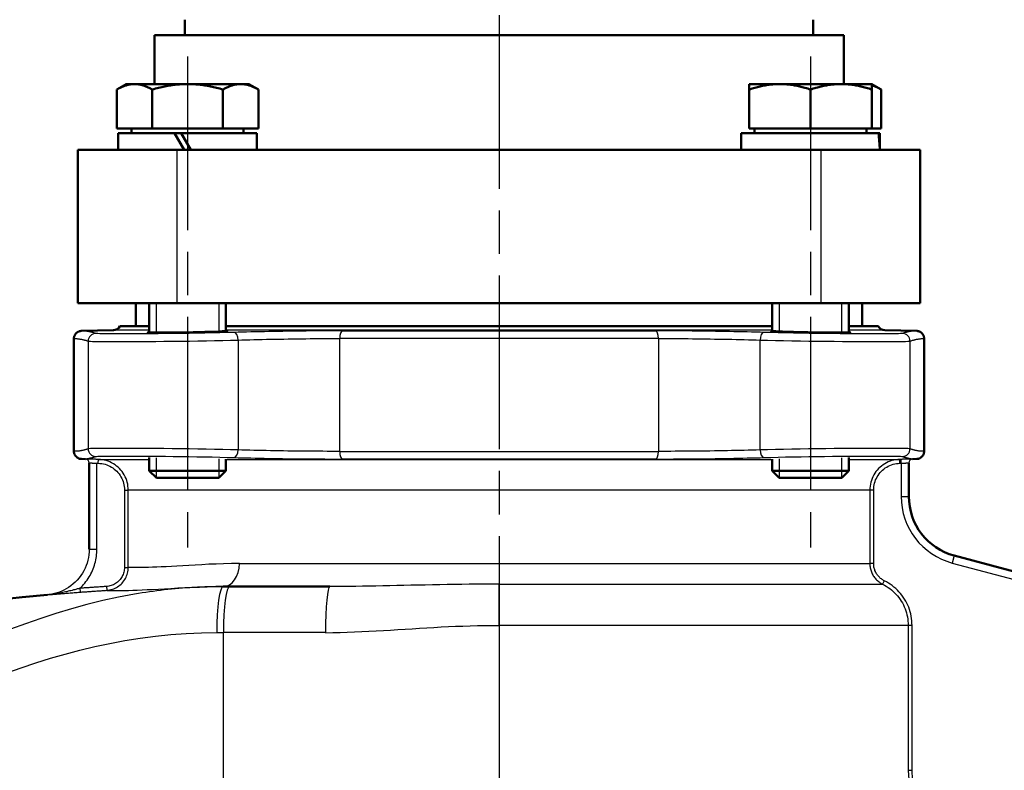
# Model space of a CAD drawing. Header units: millimetres. Extents: x 49 to 738, y 244 to 980.
# Tile 4 of 7: x 222 to 351, y 674 to 772. Entities that reach past the tile are written whole.
import ezdxf

# ---------------------------------------------------------------- set-up
doc = ezdxf.new("R2010")
doc.units = ezdxf.units.MM
doc.header["$LTSCALE"] = 4
doc.linetypes.add('CHAIN', pattern=[0.3543, 0.2362, -0.0295, 0.0591, -0.0295])
for name, color, linetype, lineweight in [('Gewinde(DIN)', 3, 'Continuous', 25), ('Mittellinie(DIN)', 4, 'CHAIN', 25), ('Sichtbare Kanten(DIN)', 7, 'Continuous', 50), ('Sichtbare tangentiale Kanten(DIN)', 3, 'Continuous', 25)]:
    doc.layers.add(name, color=color, linetype=linetype, lineweight=lineweight)

msp = doc.modelspace()

# ---------------------------------------------------------------- linework, layer by layer
at = {"layer": 'Gewinde(DIN)'}
for p, q in [((240.22, 735.16), (240.22, 731.32)), ((248.43, 731.47), (248.43, 735.16)), ((321.54, 735.16), (321.54, 731.47)), ((329.74, 731.32), (329.74, 735.16)), ((240.22, 714.99), (240.22, 712.39)), ((248.43, 712.39), (248.43, 714.84)), ((321.54, 714.84), (321.54, 712.39)), ((329.74, 712.39), (329.74, 714.99))]:
    msp.add_line(p, q, dxfattribs=at)
at = {"layer": 'Mittellinie(DIN)', "linetype": 'CHAIN', "ltscale": 23.990969}
for p, q in [((284.98, 976.76), (284.98, 612.64)), ((244.32, 767.36), (244.32, 703.28)), ((325.64, 767.36), (325.64, 703.28))]:
    msp.add_line(p, q, dxfattribs=at)
at = {"layer": 'Sichtbare Kanten(DIN)'}
for p, q in [((243.98, 770.16), (243.98, 772.16)), ((325.98, 770.16), (325.98, 772.16)), ((239.98, 770.16), (329.98, 770.16)), ((239.98, 770.16), (239.98, 763.76)), ((329.98, 770.16), (329.98, 763.76)), ((236.32, 763.76), (235.09, 763.05)), ((237.4, 763.76), (236.32, 763.76)), ((244.32, 763.76), (237.4, 763.76)), ((251.25, 763.76), (244.32, 763.76)), ((252.32, 763.76), (251.25, 763.76)), ((252.32, 763.76), (253.56, 763.05)), ((321.64, 763.76), (317.64, 763.76)), ((317.64, 763.05), (317.64, 763.76)), ((329.64, 763.76), (321.64, 763.76)), ((333.64, 763.76), (329.64, 763.76)), ((333.64, 763.76), (334.88, 763.05)), ((333.64, 763.76), (333.64, 763.05)), ((235.09, 757.96), (235.09, 763.05)), ((239.71, 757.96), (239.71, 763.05)), ((248.94, 757.96), (248.94, 763.05)), ((253.56, 757.96), (253.56, 763.05)), ((317.64, 757.96), (317.64, 763.05)), ((325.64, 757.96), (325.64, 763.05)), ((333.64, 757.96), (333.64, 763.05)), ((334.88, 757.96), (334.88, 763.05)), ((239.71, 757.96), (235.09, 757.96)), ((235.27, 757.36), (242.61, 757.36)), ((235.27, 755.16), (235.27, 757.36)), ((237.01, 757.96), (237.01, 757.36)), ((248.94, 757.96), (239.71, 757.96)), ((242.61, 757.36), (243.88, 755.16)), ((242.61, 757.36), (243.49, 757.36)), ((244.76, 755.16), (243.49, 757.36)), ((243.49, 757.36), (253.37, 757.36)), ((253.56, 757.96), (248.94, 757.96)), ((251.64, 757.96), (251.64, 757.36)), ((253.37, 755.16), (253.37, 757.36)), ((316.59, 757.36), (334.53, 757.36)), ((316.59, 755.16), (316.59, 757.36)), ((325.64, 757.96), (317.64, 757.96)), ((318.33, 757.96), (318.33, 757.36)), ((333.64, 757.96), (325.64, 757.96)), ((332.96, 757.96), (332.96, 757.36)), ((334.88, 757.96), (333.64, 757.96)), ((334.53, 757.36), (334.65, 757.36)), ((334.65, 757.36), (334.69, 757.36)), ((334.69, 755.93), (334.69, 757.36)), ((229.98, 755.16), (242.98, 755.16)), ((229.98, 755.16), (229.98, 735.16)), ((326.98, 755.16), (242.98, 755.16)), ((326.98, 755.16), (339.98, 755.16)), ((339.98, 735.16), (339.98, 755.16)), ((242.98, 735.16), (229.98, 735.16)), ((237.58, 735.16), (237.58, 732.16)), ((239.32, 735.16), (239.32, 731.33)), ((326.98, 735.16), (242.98, 735.16)), ((249.32, 735.16), (249.32, 731.52)), ((320.64, 735.16), (320.64, 731.52)), ((339.98, 735.16), (326.98, 735.16)), ((330.64, 735.16), (330.64, 731.33)), ((332.38, 735.16), (332.38, 732.16)), ((234.63, 731.64), (230.46, 731.53)), ((235.48, 732.16), (239.32, 732.16)), ((249.32, 732.16), (320.64, 732.16)), ((330.64, 732.16), (334.48, 732.16)), ((335.34, 731.64), (339.51, 731.53)), ((229.48, 730.53), (229.48, 715.82)), ((340.48, 730.53), (340.48, 715.82)), ((231, 714.81), (230.46, 714.82)), ((239.32, 715), (239.32, 713.28)), ((249.32, 714.81), (249.32, 713.28)), ((320.64, 714.81), (320.64, 713.28)), ((330.64, 715), (330.64, 713.28)), ((338.97, 714.81), (339.51, 714.82)), ((231.48, 714.31), (231.48, 703.07)), ((338.48, 709.93), (338.48, 714.31)), ((239.32, 713.28), (249.32, 713.28)), ((240.24, 712.36), (239.32, 713.28)), ((248.4, 712.36), (240.24, 712.36)), ((248.4, 712.36), (249.32, 713.28)), ((320.64, 713.28), (330.64, 713.28)), ((321.56, 712.36), (320.64, 713.28)), ((329.72, 712.36), (321.56, 712.36)), ((329.72, 712.36), (330.64, 713.28)), ((400.15, 687.27), (344.41, 702.21)), ((249.84, 698.16), (248.98, 698.16)), ((249.84, 698.16), (262.87, 698.16))]:
    msp.add_line(p, q, dxfattribs=at)
at = {"layer": 'Sichtbare Kanten(DIN)', "flags": 128}
for points in [[(237.4, 763.76), (237.3, 763.76), (237.21, 763.76), (237.12, 763.75), (237.03, 763.74), (236.93, 763.73), (236.84, 763.72), (236.75, 763.7), (236.66, 763.69), (236.56, 763.67), (236.47, 763.64), (236.38, 763.62), (236.28, 763.59), (236.19, 763.56), (236.09, 763.53), (236, 763.49), (235.9, 763.45), (235.8, 763.41), (235.7, 763.37), (235.6, 763.32), (235.5, 763.27), (235.4, 763.22), (235.3, 763.17), (235.19, 763.11), (235.09, 763.05)], [(239.71, 763.05), (239.6, 763.11), (239.49, 763.17), (239.39, 763.22), (239.29, 763.27), (239.19, 763.32), (239.09, 763.37), (238.99, 763.41), (238.89, 763.45), (238.79, 763.49), (238.7, 763.53), (238.6, 763.56), (238.51, 763.59), (238.41, 763.62), (238.32, 763.64), (238.23, 763.67), (238.13, 763.69), (238.04, 763.7), (237.95, 763.72), (237.86, 763.73), (237.77, 763.74), (237.67, 763.75), (237.58, 763.76), (237.49, 763.76), (237.4, 763.76)], [(244.32, 763.76), (244.14, 763.76), (243.95, 763.76), (243.77, 763.75), (243.59, 763.74), (243.4, 763.73), (243.22, 763.72), (243.03, 763.7), (242.85, 763.69), (242.66, 763.67), (242.48, 763.64), (242.29, 763.62), (242.1, 763.59), (241.91, 763.56), (241.72, 763.53), (241.53, 763.49), (241.33, 763.45), (241.14, 763.41), (240.94, 763.37), (240.74, 763.32), (240.54, 763.27), (240.33, 763.22), (240.13, 763.17), (239.92, 763.11), (239.71, 763.05)], [(248.94, 763.05), (248.73, 763.11), (248.52, 763.17), (248.31, 763.22), (248.11, 763.27), (247.91, 763.32), (247.71, 763.37), (247.51, 763.41), (247.32, 763.45), (247.12, 763.49), (246.93, 763.53), (246.74, 763.56), (246.55, 763.59), (246.36, 763.62), (246.17, 763.64), (245.99, 763.67), (245.8, 763.69), (245.62, 763.7), (245.43, 763.72), (245.25, 763.73), (245.06, 763.74), (244.88, 763.75), (244.69, 763.76), (244.51, 763.76), (244.32, 763.76)], [(251.25, 763.76), (251.16, 763.76), (251.07, 763.76), (250.98, 763.75), (250.88, 763.74), (250.79, 763.73), (250.7, 763.72), (250.61, 763.7), (250.51, 763.69), (250.42, 763.67), (250.33, 763.64), (250.23, 763.62), (250.14, 763.59), (250.05, 763.56), (249.95, 763.53), (249.85, 763.49), (249.76, 763.45), (249.66, 763.41), (249.56, 763.37), (249.46, 763.32), (249.36, 763.27), (249.26, 763.22), (249.15, 763.17), (249.05, 763.11), (248.94, 763.05)], [(253.56, 763.05), (253.46, 763.11), (253.35, 763.17), (253.25, 763.22), (253.15, 763.27), (253.04, 763.32), (252.94, 763.37), (252.85, 763.41), (252.75, 763.45), (252.65, 763.49), (252.56, 763.53), (252.46, 763.56), (252.37, 763.59), (252.27, 763.62), (252.18, 763.64), (252.08, 763.67), (251.99, 763.69), (251.9, 763.7), (251.81, 763.72), (251.71, 763.73), (251.62, 763.74), (251.53, 763.75), (251.44, 763.76), (251.35, 763.76), (251.25, 763.76)], [(321.64, 763.76), (321.48, 763.76), (321.32, 763.76), (321.16, 763.75), (321, 763.74), (320.84, 763.73), (320.68, 763.72), (320.52, 763.7), (320.36, 763.69), (320.2, 763.67), (320.04, 763.64), (319.88, 763.62), (319.71, 763.59), (319.55, 763.56), (319.39, 763.53), (319.22, 763.49), (319.05, 763.45), (318.88, 763.41), (318.71, 763.37), (318.54, 763.32), (318.36, 763.27), (318.19, 763.22), (318.01, 763.17), (317.83, 763.11), (317.64, 763.05)], [(325.64, 763.05), (325.46, 763.11), (325.28, 763.17), (325.1, 763.22), (324.92, 763.27), (324.75, 763.32), (324.57, 763.37), (324.4, 763.41), (324.23, 763.45), (324.06, 763.49), (323.9, 763.53), (323.73, 763.56), (323.57, 763.59), (323.41, 763.62), (323.24, 763.64), (323.08, 763.67), (322.92, 763.69), (322.76, 763.7), (322.6, 763.72), (322.44, 763.73), (322.28, 763.74), (322.12, 763.75), (321.96, 763.76), (321.8, 763.76), (321.64, 763.76)], [(329.64, 763.76), (329.48, 763.76), (329.32, 763.76), (329.16, 763.75), (329, 763.74), (328.84, 763.73), (328.68, 763.72), (328.52, 763.7), (328.36, 763.69), (328.2, 763.67), (328.04, 763.64), (327.88, 763.62), (327.71, 763.59), (327.55, 763.56), (327.39, 763.53), (327.22, 763.49), (327.05, 763.45), (326.88, 763.41), (326.71, 763.37), (326.54, 763.32), (326.36, 763.27), (326.19, 763.22), (326.01, 763.17), (325.83, 763.11), (325.64, 763.05)], [(333.64, 763.05), (333.46, 763.11), (333.28, 763.17), (333.1, 763.22), (332.92, 763.27), (332.75, 763.32), (332.57, 763.37), (332.4, 763.41), (332.23, 763.45), (332.06, 763.49), (331.9, 763.53), (331.73, 763.56), (331.57, 763.59), (331.41, 763.62), (331.24, 763.64), (331.08, 763.67), (330.92, 763.69), (330.76, 763.7), (330.6, 763.72), (330.44, 763.73), (330.28, 763.74), (330.12, 763.75), (329.96, 763.76), (329.8, 763.76), (329.64, 763.76)], [(334.88, 763.05), (334.82, 763.08), (334.77, 763.11), (334.71, 763.14), (334.66, 763.17), (334.61, 763.2), (334.55, 763.23), (334.5, 763.25), (334.45, 763.28), (334.4, 763.31), (334.34, 763.33), (334.29, 763.35), (334.24, 763.38), (334.19, 763.4), (334.14, 763.42), (334.09, 763.44), (334.04, 763.46), (333.99, 763.48), (333.94, 763.5), (333.89, 763.52), (333.84, 763.54), (333.79, 763.55), (333.74, 763.57), (333.69, 763.59), (333.64, 763.6)], [(230.46, 731.53), (230.39, 731.53), (230.33, 731.52), (230.27, 731.51), (230.2, 731.49), (230.14, 731.47), (230.08, 731.45), (230.02, 731.42), (229.97, 731.39), (229.91, 731.36), (229.86, 731.32), (229.81, 731.28), (229.77, 731.23), (229.72, 731.18), (229.68, 731.13), (229.65, 731.08), (229.61, 731.03), (229.58, 730.97), (229.56, 730.91), (229.53, 730.85), (229.52, 730.79), (229.5, 730.72), (229.49, 730.66), (229.49, 730.6), (229.48, 730.53)], [(239.33, 731.38), (239.15, 731.37), (239.12, 731.35), (239.21, 731.34), (239.42, 731.33), (239.75, 731.32), (240.18, 731.32), (240.7, 731.32), (241.31, 731.32), (241.99, 731.32), (242.73, 731.33), (243.5, 731.34), (244.29, 731.35), (245.07, 731.37), (245.85, 731.39), (246.58, 731.4), (247.26, 731.42), (247.88, 731.44), (248.41, 731.47), (248.84, 731.49), (249.17, 731.51), (249.39, 731.52), (249.49, 731.54), (249.47, 731.56), (249.32, 731.57)], [(320.64, 731.57), (320.59, 731.57), (320.55, 731.56), (320.52, 731.56), (320.49, 731.56), (320.48, 731.55), (320.47, 731.55), (320.47, 731.54), (320.49, 731.54), (320.51, 731.53), (320.55, 731.53), (320.59, 731.52), (320.65, 731.52), (320.71, 731.51), (320.79, 731.51), (320.87, 731.5), (320.96, 731.49), (321.06, 731.49), (321.16, 731.48), (321.26, 731.48), (321.35, 731.47), (321.45, 731.47), (321.54, 731.47), (321.63, 731.46), (321.71, 731.46)], [(321.71, 731.46), (321.99, 731.45), (322.36, 731.44), (322.84, 731.42), (323.41, 731.4), (324.03, 731.39), (324.66, 731.37), (325.28, 731.36), (325.88, 731.35), (326.46, 731.34), (327.04, 731.33), (327.59, 731.33), (328.13, 731.32), (328.63, 731.32), (329.09, 731.32), (329.51, 731.32), (329.88, 731.32), (330.19, 731.32), (330.45, 731.33), (330.64, 731.33), (330.77, 731.34), (330.84, 731.35), (330.84, 731.36), (330.77, 731.37), (330.64, 731.38)], [(339.51, 731.53), (339.57, 731.53), (339.64, 731.52), (339.7, 731.51), (339.76, 731.49), (339.82, 731.47), (339.88, 731.45), (339.94, 731.42), (340, 731.39), (340.05, 731.36), (340.1, 731.32), (340.15, 731.28), (340.2, 731.23), (340.24, 731.18), (340.28, 731.13), (340.32, 731.08), (340.35, 731.03), (340.38, 730.97), (340.41, 730.91), (340.43, 730.85), (340.45, 730.79), (340.46, 730.72), (340.47, 730.66), (340.48, 730.6), (340.48, 730.53)], [(230.46, 714.82), (230.39, 714.83), (230.33, 714.83), (230.27, 714.85), (230.2, 714.86), (230.14, 714.88), (230.08, 714.91), (230.02, 714.93), (229.97, 714.96), (229.91, 715), (229.86, 715.04), (229.81, 715.08), (229.77, 715.12), (229.72, 715.17), (229.68, 715.22), (229.65, 715.27), (229.61, 715.33), (229.58, 715.39), (229.56, 715.45), (229.53, 715.51), (229.52, 715.57), (229.5, 715.63), (229.49, 715.69), (229.49, 715.76), (229.48, 715.82)], [(340.48, 715.82), (340.48, 715.76), (340.47, 715.69), (340.46, 715.63), (340.45, 715.57), (340.43, 715.51), (340.41, 715.45), (340.38, 715.39), (340.35, 715.33), (340.32, 715.27), (340.28, 715.22), (340.24, 715.17), (340.2, 715.12), (340.15, 715.08), (340.1, 715.04), (340.05, 715), (340, 714.96), (339.94, 714.93), (339.88, 714.91), (339.82, 714.88), (339.76, 714.86), (339.7, 714.85), (339.64, 714.83), (339.57, 714.83), (339.51, 714.82)], [(173.64, 690.74), (176.93, 691.01), (180.21, 691.33), (183.49, 691.68), (186.76, 692.07), (190.03, 692.49), (193.3, 692.93), (199.84, 693.84), (206.38, 694.76), (212.92, 695.63), (216.19, 696.04), (219.46, 696.43), (222.74, 696.78), (226.03, 697.1)]]:
    msp.add_lwpolyline(points, dxfattribs=at)
at = {"layer": 'Sichtbare Kanten(DIN)'}
for centre, radius, start, end in [((234.6, 732.64), 1, 271.5, 331.4887), ((335.36, 732.64), 1, 208.5113, 268.5), ((230.98, 714.31), 0.5, 0, 0.0625), ((338.98, 714.31), 0.5, 179.9375, 180), ((346.48, 709.93), 8, 180, 255), ((225.48, 703.07), 6, 359.9531, 0)]:
    msp.add_arc(centre, radius, start, end, dxfattribs=at)
for centre, start_param, end_param in [((325.64, 754.4), 1.619434, 1.760909), ((325.64, 755.93), 1.522158, 1.662657)]:
    msp.add_ellipse(centre, major_axis=(0, -15.68), ratio=0.57735, start_param=start_param, end_param=end_param, dxfattribs=at)
at = {"layer": 'Sichtbare tangentiale Kanten(DIN)'}
for p, q in [((242.98, 735.16), (242.98, 755.16)), ((326.98, 755.16), (326.98, 735.16)), ((239.32, 731.64), (234.63, 731.64)), ((320.64, 731.64), (249.32, 731.64)), ((264.55, 731.55), (305.42, 731.55)), ((335.34, 731.64), (330.64, 731.64)), ((231.34, 730.21), (231.34, 716.15)), ((250.91, 730.35), (250.91, 716.01)), ((305.78, 730.55), (264.18, 730.55)), ((264.18, 715.81), (264.18, 730.55)), ((305.78, 730.55), (305.78, 715.81)), ((319.06, 716.01), (319.06, 730.35)), ((338.63, 730.21), (338.63, 716.15)), ((231, 714.81), (231, 714.81)), ((232.67, 714.77), (232.5, 714.77)), ((232.66, 714.27), (232.67, 714.77)), ((232.67, 714.77), (239.32, 714.77)), ((249.32, 714.77), (320.64, 714.77)), ((264.18, 715.81), (305.78, 715.81)), ((305.42, 714.81), (264.55, 714.81)), ((330.64, 714.77), (337.29, 714.77)), ((337.31, 714.27), (337.29, 714.77)), ((337.47, 714.77), (337.29, 714.77)), ((337.48, 714.27), (337.47, 714.77)), ((338.97, 714.81), (338.97, 714.81)), ((232.48, 714.27), (232.66, 714.27)), ((232.48, 703.07), (232.48, 714.27)), ((337.31, 714.27), (337.48, 714.27)), ((337.48, 714.27), (337.48, 709.93)), ((236.08, 710.77), (236.57, 710.77)), ((236.08, 710.77), (236.08, 700.67)), ((236.57, 700.67), (236.57, 710.77)), ((333.39, 710.77), (236.57, 710.77)), ((333.89, 710.77), (333.39, 710.77)), ((333.39, 710.77), (333.39, 701.16)), ((333.89, 701.16), (333.89, 710.77)), ((337.48, 709.93), (338.48, 709.93)), ((231.48, 703.07), (232.48, 703.07)), ((344.41, 702.21), (344.15, 701.24)), ((236.08, 700.67), (236.57, 700.67)), ((251.08, 701.16), (333.39, 701.16)), ((333.89, 701.16), (333.39, 701.16)), ((344.15, 701.24), (397.96, 686.82)), ((233.73, 698.18), (233.76, 697.68)), ((284.98, 698.48), (335.06, 698.48)), ((284.98, 693.1), (284.98, 698.48)), ((335.28, 698.92), (335.06, 698.48)), ((226.03, 697.1), (226.03, 697.09)), ((230.24, 697.94), (230.28, 697.44)), ((338.4, 693.1), (284.98, 693.1)), ((284.98, 693.1), (284.98, 663.16)), ((338.9, 693.1), (338.4, 693.1)), ((338.4, 693.1), (338.4, 674.21)), ((338.9, 674.21), (338.9, 693.1)), ((248.98, 692.16), (248.98, 663.16)), ((262.33, 692.16), (248.98, 692.16)), ((338.4, 674.21), (338.9, 674.21))]:
    msp.add_line(p, q, dxfattribs=at)
at = {"layer": 'Sichtbare tangentiale Kanten(DIN)', "flags": 128}
for points in [[(232.32, 731.21), (232.24, 731.24), (232.16, 731.26), (232.08, 731.28), (232.01, 731.31), (231.93, 731.33), (231.85, 731.35), (231.77, 731.37), (231.7, 731.39), (231.62, 731.41), (231.54, 731.43), (231.46, 731.44), (231.39, 731.46), (231.31, 731.47), (231.23, 731.48), (231.15, 731.49), (231.08, 731.5), (231, 731.51), (230.92, 731.52), (230.84, 731.53), (230.77, 731.53), (230.69, 731.53), (230.61, 731.53), (230.54, 731.53), (230.46, 731.53)], [(264.55, 731.55), (263.98, 731.55), (263.4, 731.54), (262.82, 731.54), (262.22, 731.54), (261.63, 731.54), (261.02, 731.53), (260.42, 731.53), (259.81, 731.52), (259.2, 731.51), (258.59, 731.51), (257.97, 731.5), (257.36, 731.49), (256.75, 731.48), (256.15, 731.47), (255.54, 731.46), (254.94, 731.45), (254.34, 731.44), (253.75, 731.43), (253.17, 731.41), (252.59, 731.4), (252.02, 731.39), (251.47, 731.37), (250.92, 731.36), (250.39, 731.35)], [(319.58, 731.35), (319.05, 731.36), (318.5, 731.37), (317.95, 731.39), (317.39, 731.4), (316.81, 731.41), (316.23, 731.43), (315.64, 731.44), (315.05, 731.45), (314.45, 731.46), (313.85, 731.47), (313.24, 731.48), (312.63, 731.49), (312.02, 731.5), (311.4, 731.51), (310.79, 731.51), (310.18, 731.52), (309.57, 731.53), (308.96, 731.53), (308.35, 731.54), (307.75, 731.54), (307.16, 731.54), (306.57, 731.54), (305.99, 731.55), (305.42, 731.55)], [(339.51, 731.53), (339.43, 731.53), (339.35, 731.53), (339.28, 731.53), (339.2, 731.53), (339.12, 731.53), (339.04, 731.52), (338.97, 731.51), (338.89, 731.5), (338.81, 731.49), (338.74, 731.48), (338.66, 731.47), (338.58, 731.46), (338.5, 731.44), (338.43, 731.43), (338.35, 731.41), (338.27, 731.39), (338.19, 731.37), (338.12, 731.35), (338.04, 731.33), (337.96, 731.31), (337.88, 731.28), (337.81, 731.26), (337.73, 731.24), (337.65, 731.21)], [(229.48, 730.53), (229.56, 730.53), (229.64, 730.53), (229.71, 730.53), (229.79, 730.53), (229.87, 730.53), (229.95, 730.52), (230.02, 730.51), (230.1, 730.5), (230.18, 730.49), (230.26, 730.48), (230.33, 730.47), (230.41, 730.46), (230.49, 730.44), (230.56, 730.43), (230.64, 730.41), (230.72, 730.39), (230.8, 730.37), (230.87, 730.35), (230.95, 730.33), (231.03, 730.31), (231.11, 730.28), (231.18, 730.26), (231.26, 730.24), (231.34, 730.21)], [(231.34, 730.21), (231.44, 730.19), (231.63, 730.18), (231.92, 730.17), (232.29, 730.16), (232.76, 730.15), (233.31, 730.15), (233.94, 730.14), (234.65, 730.14), (235.42, 730.14), (236.27, 730.14), (237.17, 730.15), (238.13, 730.15), (239.14, 730.16), (240.17, 730.17), (241.24, 730.18), (242.34, 730.19), (243.45, 730.21), (244.56, 730.22), (245.67, 730.24), (246.77, 730.26), (247.85, 730.28), (248.91, 730.3), (249.93, 730.32), (250.91, 730.35)], [(250.39, 731.35), (249.48, 731.32), (248.54, 731.3), (247.57, 731.28), (246.57, 731.26), (245.55, 731.24), (244.53, 731.22), (243.5, 731.21), (242.48, 731.19), (241.46, 731.18), (240.47, 731.17), (239.52, 731.16), (238.59, 731.15), (237.71, 731.15), (236.87, 731.14), (236.09, 731.14), (235.37, 731.14), (234.72, 731.14), (234.14, 731.15), (233.63, 731.15), (233.2, 731.16), (232.85, 731.17), (232.59, 731.18), (232.41, 731.19), (232.32, 731.21)], [(250.91, 730.35), (251.41, 730.36), (251.92, 730.37), (252.44, 730.39), (252.97, 730.4), (253.51, 730.41), (254.06, 730.43), (254.62, 730.44), (255.18, 730.45), (255.74, 730.46), (256.31, 730.47), (256.87, 730.48), (257.45, 730.49), (258.02, 730.5), (258.59, 730.51), (259.17, 730.51), (259.74, 730.52), (260.31, 730.53), (260.88, 730.53), (261.44, 730.54), (262, 730.54), (262.56, 730.54), (263.11, 730.54), (263.65, 730.55), (264.18, 730.55)], [(305.78, 730.55), (306.32, 730.55), (306.86, 730.54), (307.41, 730.54), (307.97, 730.54), (308.54, 730.54), (309.1, 730.53), (309.68, 730.53), (310.25, 730.52), (310.82, 730.51), (311.4, 730.51), (311.97, 730.5), (312.54, 730.49), (313.11, 730.48), (313.68, 730.47), (314.25, 730.46), (314.81, 730.45), (315.37, 730.44), (315.92, 730.43), (316.46, 730.41), (317, 730.4), (317.53, 730.39), (318.05, 730.37), (318.56, 730.36), (319.06, 730.35)], [(319.06, 730.35), (320.04, 730.32), (321.07, 730.3), (322.13, 730.28), (323.22, 730.26), (324.32, 730.24), (325.43, 730.22), (326.54, 730.21), (327.65, 730.19), (328.74, 730.18), (329.81, 730.17), (330.85, 730.16), (331.85, 730.15), (332.8, 730.15), (333.71, 730.14), (334.55, 730.14), (335.33, 730.14), (336.04, 730.14), (336.66, 730.15), (337.21, 730.15), (337.67, 730.16), (338.05, 730.17), (338.34, 730.18), (338.53, 730.19), (338.63, 730.21)], [(337.65, 731.21), (337.56, 731.19), (337.38, 731.18), (337.11, 731.17), (336.77, 731.16), (336.34, 731.15), (335.84, 731.15), (335.26, 731.14), (334.61, 731.14), (333.89, 731.14), (333.11, 731.14), (332.27, 731.15), (331.39, 731.15), (330.47, 731.16), (329.51, 731.17), (328.52, 731.18), (327.51, 731.19), (326.49, 731.2), (325.46, 731.22), (324.44, 731.24), (323.42, 731.26), (322.41, 731.28), (321.43, 731.3), (320.48, 731.32), (319.58, 731.35)], [(338.63, 730.21), (338.71, 730.24), (338.78, 730.26), (338.86, 730.28), (338.94, 730.31), (339.01, 730.33), (339.09, 730.35), (339.17, 730.37), (339.25, 730.39), (339.32, 730.41), (339.4, 730.43), (339.48, 730.44), (339.56, 730.46), (339.63, 730.47), (339.71, 730.48), (339.79, 730.49), (339.86, 730.5), (339.94, 730.51), (340.02, 730.52), (340.1, 730.53), (340.17, 730.53), (340.25, 730.53), (340.33, 730.53), (340.41, 730.53), (340.48, 730.53)], [(231.34, 716.15), (231.26, 716.12), (231.18, 716.09), (231.11, 716.07), (231.03, 716.05), (230.95, 716.02), (230.87, 716), (230.8, 715.98), (230.72, 715.96), (230.64, 715.95), (230.56, 715.93), (230.49, 715.91), (230.41, 715.9), (230.33, 715.88), (230.26, 715.87), (230.18, 715.86), (230.1, 715.85), (230.02, 715.84), (229.95, 715.83), (229.87, 715.83), (229.79, 715.82), (229.71, 715.82), (229.64, 715.82), (229.56, 715.82), (229.48, 715.82)], [(250.91, 716.01), (249.93, 716.03), (248.9, 716.05), (247.84, 716.08), (246.75, 716.1), (245.65, 716.12), (244.54, 716.13), (243.42, 716.15), (242.31, 716.16), (241.22, 716.18), (240.15, 716.19), (239.12, 716.2), (238.12, 716.2), (237.16, 716.21), (236.26, 716.21), (235.41, 716.21), (234.63, 716.21), (233.93, 716.21), (233.3, 716.21), (232.76, 716.2), (232.29, 716.19), (231.92, 716.18), (231.63, 716.17), (231.44, 716.16), (231.34, 716.15)], [(264.18, 715.81), (263.65, 715.81), (263.1, 715.81), (262.55, 715.81), (261.99, 715.82), (261.43, 715.82), (260.86, 715.82), (260.29, 715.83), (259.72, 715.83), (259.14, 715.84), (258.57, 715.85), (258, 715.86), (257.42, 715.86), (256.85, 715.87), (256.28, 715.88), (255.72, 715.89), (255.15, 715.9), (254.6, 715.92), (254.05, 715.93), (253.5, 715.94), (252.97, 715.95), (252.44, 715.97), (251.92, 715.98), (251.41, 715.99), (250.91, 716.01)], [(319.06, 716.01), (318.56, 715.99), (318.05, 715.98), (317.52, 715.97), (316.99, 715.95), (316.45, 715.94), (315.9, 715.93), (315.35, 715.92), (314.79, 715.9), (314.23, 715.89), (313.66, 715.88), (313.09, 715.87), (312.52, 715.86), (311.95, 715.86), (311.37, 715.85), (310.8, 715.84), (310.23, 715.83), (309.66, 715.83), (309.09, 715.82), (308.52, 715.82), (307.96, 715.82), (307.41, 715.81), (306.86, 715.81), (306.32, 715.81), (305.78, 715.81)], [(338.63, 716.15), (338.53, 716.16), (338.34, 716.17), (338.05, 716.18), (337.67, 716.19), (337.21, 716.2), (336.66, 716.21), (336.03, 716.21), (335.32, 716.21), (334.54, 716.21), (333.69, 716.21), (332.79, 716.21), (331.83, 716.2), (330.83, 716.2), (329.79, 716.19), (328.72, 716.18), (327.63, 716.16), (326.52, 716.15), (325.4, 716.13), (324.29, 716.12), (323.19, 716.1), (322.11, 716.08), (321.06, 716.05), (320.04, 716.03), (319.06, 716.01)], [(340.48, 715.82), (340.41, 715.82), (340.33, 715.82), (340.25, 715.82), (340.17, 715.82), (340.1, 715.83), (340.02, 715.83), (339.94, 715.84), (339.86, 715.85), (339.79, 715.86), (339.71, 715.87), (339.63, 715.88), (339.56, 715.9), (339.48, 715.91), (339.4, 715.93), (339.32, 715.95), (339.25, 715.96), (339.17, 715.98), (339.09, 716), (339.01, 716.02), (338.94, 716.05), (338.86, 716.07), (338.78, 716.09), (338.71, 716.12), (338.63, 716.15)], [(230.46, 714.82), (230.54, 714.82), (230.61, 714.82), (230.69, 714.82), (230.77, 714.83), (230.84, 714.83), (230.92, 714.84), (231, 714.84), (231.08, 714.85), (231.15, 714.86), (231.23, 714.87), (231.31, 714.88), (231.39, 714.9), (231.46, 714.91), (231.54, 714.93), (231.62, 714.95), (231.7, 714.96), (231.77, 714.98), (231.85, 715), (231.93, 715.03), (232.01, 715.05), (232.08, 715.07), (232.16, 715.09), (232.24, 715.12), (232.32, 715.15)], [(232.5, 714.77), (232.4, 714.77), (232.3, 714.78), (232.2, 714.78), (232.11, 714.78), (232.02, 714.78), (231.92, 714.79), (231.83, 714.79), (231.75, 714.79), (231.66, 714.79), (231.58, 714.79), (231.51, 714.8), (231.44, 714.8), (231.37, 714.8), (231.31, 714.8), (231.25, 714.8), (231.2, 714.8), (231.15, 714.81), (231.11, 714.81), (231.08, 714.81), (231.05, 714.81), (231.03, 714.81), (231.01, 714.81), (231, 714.81), (231, 714.81)], [(232.32, 715.15), (232.41, 715.16), (232.59, 715.17), (232.85, 715.18), (233.2, 715.19), (233.63, 715.2), (234.13, 715.21), (234.71, 715.21), (235.36, 715.21), (236.08, 715.21), (236.86, 715.21), (237.7, 715.21), (238.58, 715.2), (239.5, 715.2), (240.46, 715.19), (241.44, 715.18), (242.45, 715.16), (243.48, 715.15), (244.5, 715.13), (245.53, 715.12), (246.55, 715.1), (247.55, 715.08), (248.53, 715.06), (249.48, 715.03), (250.39, 715.01)], [(236.57, 710.77), (236.57, 711.02), (236.54, 711.28), (236.5, 711.53), (236.44, 711.78), (236.37, 712.03), (236.28, 712.27), (236.17, 712.51), (236.05, 712.74), (235.92, 712.96), (235.77, 713.17), (235.61, 713.37), (235.44, 713.56), (235.25, 713.74), (235.05, 713.9), (234.85, 714.06), (234.63, 714.2), (234.4, 714.32), (234.17, 714.43), (233.93, 714.53), (233.69, 714.61), (233.44, 714.67), (233.19, 714.72), (232.93, 714.75), (232.67, 714.77)], [(250.39, 715.01), (250.92, 714.99), (251.46, 714.98), (252.02, 714.97), (252.58, 714.95), (253.15, 714.94), (253.73, 714.93), (254.32, 714.92), (254.92, 714.9), (255.52, 714.89), (256.12, 714.88), (256.73, 714.87), (257.34, 714.86), (257.95, 714.86), (258.56, 714.85), (259.17, 714.84), (259.79, 714.83), (260.4, 714.83), (261.01, 714.82), (261.61, 714.82), (262.22, 714.82), (262.81, 714.81), (263.4, 714.81), (263.98, 714.81), (264.55, 714.81)], [(305.42, 714.81), (305.99, 714.81), (306.56, 714.81), (307.15, 714.81), (307.74, 714.82), (308.34, 714.82), (308.94, 714.82), (309.55, 714.83), (310.16, 714.83), (310.77, 714.84), (311.38, 714.85), (311.99, 714.86), (312.6, 714.86), (313.21, 714.87), (313.82, 714.88), (314.43, 714.89), (315.03, 714.9), (315.62, 714.92), (316.21, 714.93), (316.8, 714.94), (317.38, 714.95), (317.94, 714.97), (318.5, 714.98), (319.05, 714.99), (319.58, 715.01)], [(319.58, 715.01), (320.48, 715.03), (321.42, 715.06), (322.4, 715.08), (323.4, 715.1), (324.41, 715.12), (325.44, 715.13), (326.47, 715.15), (327.49, 715.16), (328.5, 715.18), (329.49, 715.19), (330.45, 715.2), (331.38, 715.2), (332.26, 715.21), (333.09, 715.21), (333.87, 715.21), (334.59, 715.21), (335.25, 715.21), (335.83, 715.21), (336.34, 715.2), (336.77, 715.19), (337.12, 715.18), (337.38, 715.17), (337.56, 715.16), (337.65, 715.15)], [(337.29, 714.77), (337.04, 714.75), (336.78, 714.72), (336.53, 714.67), (336.28, 714.61), (336.04, 714.53), (335.8, 714.43), (335.56, 714.32), (335.34, 714.2), (335.12, 714.06), (334.91, 713.9), (334.72, 713.74), (334.53, 713.56), (334.36, 713.37), (334.19, 713.17), (334.05, 712.96), (333.91, 712.74), (333.79, 712.51), (333.69, 712.27), (333.6, 712.03), (333.52, 711.79), (333.47, 711.54), (333.43, 711.28), (333.4, 711.02), (333.39, 710.77)], [(338.97, 714.81), (338.97, 714.81), (338.96, 714.81), (338.94, 714.81), (338.92, 714.81), (338.89, 714.81), (338.86, 714.81), (338.81, 714.81), (338.77, 714.8), (338.72, 714.8), (338.66, 714.8), (338.6, 714.8), (338.53, 714.8), (338.46, 714.8), (338.38, 714.79), (338.3, 714.79), (338.22, 714.79), (338.13, 714.79), (338.04, 714.79), (337.95, 714.78), (337.86, 714.78), (337.76, 714.78), (337.67, 714.78), (337.57, 714.77), (337.47, 714.77)], [(337.65, 715.15), (337.73, 715.12), (337.81, 715.09), (337.88, 715.07), (337.96, 715.05), (338.04, 715.03), (338.12, 715), (338.19, 714.98), (338.27, 714.96), (338.35, 714.95), (338.43, 714.93), (338.5, 714.91), (338.58, 714.9), (338.66, 714.88), (338.74, 714.87), (338.81, 714.86), (338.89, 714.85), (338.97, 714.84), (339.04, 714.84), (339.12, 714.83), (339.2, 714.83), (339.28, 714.82), (339.35, 714.82), (339.43, 714.82), (339.51, 714.82)], [(231.48, 714.31), (231.49, 714.31), (231.49, 714.31), (231.5, 714.31), (231.52, 714.31), (231.54, 714.31), (231.56, 714.31), (231.59, 714.31), (231.62, 714.3), (231.65, 714.3), (231.69, 714.3), (231.73, 714.3), (231.78, 714.3), (231.82, 714.3), (231.88, 714.29), (231.93, 714.29), (231.98, 714.29), (232.04, 714.29), (232.1, 714.29), (232.16, 714.28), (232.23, 714.28), (232.29, 714.28), (232.35, 714.28), (232.42, 714.27), (232.48, 714.27)], [(232.66, 714.27), (232.88, 714.25), (233.11, 714.23), (233.33, 714.18), (233.55, 714.13), (233.76, 714.06), (233.97, 713.97), (234.18, 713.88), (234.37, 713.77), (234.56, 713.65), (234.74, 713.51), (234.92, 713.37), (235.08, 713.21), (235.23, 713.04), (235.37, 712.87), (235.5, 712.68), (235.62, 712.49), (235.73, 712.29), (235.82, 712.08), (235.89, 711.87), (235.96, 711.66), (236.01, 711.44), (236.05, 711.22), (236.07, 710.99), (236.08, 710.77)], [(333.89, 710.77), (333.9, 710.99), (333.92, 711.22), (333.96, 711.44), (334.01, 711.66), (334.07, 711.88), (334.15, 712.09), (334.24, 712.29), (334.35, 712.49), (334.46, 712.68), (334.59, 712.87), (334.73, 713.04), (334.89, 713.21), (335.05, 713.37), (335.22, 713.51), (335.4, 713.65), (335.59, 713.77), (335.79, 713.88), (336, 713.97), (336.21, 714.06), (336.42, 714.13), (336.64, 714.18), (336.86, 714.23), (337.08, 714.25), (337.31, 714.27)], [(337.48, 714.27), (337.55, 714.27), (337.61, 714.28), (337.68, 714.28), (337.74, 714.28), (337.8, 714.28), (337.87, 714.29), (337.92, 714.29), (337.98, 714.29), (338.04, 714.29), (338.09, 714.29), (338.14, 714.3), (338.19, 714.3), (338.23, 714.3), (338.28, 714.3), (338.31, 714.3), (338.35, 714.3), (338.38, 714.31), (338.41, 714.31), (338.43, 714.31), (338.45, 714.31), (338.46, 714.31), (338.47, 714.31), (338.48, 714.31), (338.48, 714.31)], [(231.48, 703.07), (231.47, 702.7), (231.44, 702.33), (231.38, 701.96), (231.3, 701.6), (231.2, 701.24), (231.08, 700.9), (230.93, 700.56), (230.77, 700.23), (230.58, 699.9), (230.38, 699.6), (230.15, 699.3), (229.91, 699.02), (229.66, 698.75), (229.38, 698.51), (229.09, 698.27), (228.79, 698.06), (228.48, 697.87), (228.15, 697.69), (227.81, 697.54), (227.47, 697.4), (227.12, 697.29), (226.76, 697.2), (226.39, 697.14), (226.03, 697.09)], [(230.24, 697.93), (230.42, 698.1), (230.58, 698.27), (230.74, 698.45), (230.9, 698.63), (231.05, 698.82), (231.19, 699.01), (231.33, 699.21), (231.46, 699.42), (231.58, 699.62), (231.69, 699.84), (231.8, 700.05), (231.9, 700.27), (231.99, 700.49), (232.08, 700.71), (232.15, 700.94), (232.22, 701.17), (232.28, 701.4), (232.34, 701.64), (232.38, 701.87), (232.42, 702.11), (232.45, 702.35), (232.47, 702.59), (232.48, 702.83), (232.48, 703.07)], [(236.08, 700.67), (236.07, 700.52), (236.06, 700.36), (236.03, 700.21), (236, 700.05), (235.95, 699.9), (235.9, 699.75), (235.84, 699.61), (235.77, 699.47), (235.68, 699.33), (235.6, 699.2), (235.5, 699.08), (235.4, 698.96), (235.28, 698.85), (235.17, 698.75), (235.04, 698.65), (234.91, 698.56), (234.78, 698.48), (234.64, 698.41), (234.49, 698.35), (234.34, 698.3), (234.19, 698.25), (234.04, 698.22), (233.88, 698.19), (233.73, 698.18)], [(233.76, 697.68), (233.95, 697.7), (234.13, 697.73), (234.32, 697.77), (234.5, 697.82), (234.67, 697.89), (234.85, 697.96), (235.02, 698.05), (235.18, 698.14), (235.34, 698.25), (235.48, 698.36), (235.63, 698.49), (235.76, 698.62), (235.88, 698.76), (236, 698.91), (236.11, 699.07), (236.2, 699.23), (236.29, 699.4), (236.36, 699.57), (236.43, 699.75), (236.48, 699.93), (236.52, 700.11), (236.55, 700.3), (236.57, 700.49), (236.57, 700.67)], [(251.08, 701.16), (250.04, 701.16), (249.03, 701.14), (248.05, 701.11), (247.1, 701.07), (246.19, 701.02), (245.31, 700.97), (244.48, 700.93), (243.68, 700.88), (242.92, 700.84), (242.2, 700.8), (241.52, 700.76), (240.88, 700.73), (240.29, 700.7), (239.73, 700.68), (239.22, 700.66), (238.75, 700.65), (238.32, 700.64), (237.93, 700.64), (237.59, 700.65), (237.3, 700.65), (237.05, 700.66), (236.85, 700.66), (236.69, 700.67), (236.57, 700.67)], [(333.39, 701.16), (333.4, 701.03), (333.41, 700.89), (333.42, 700.75), (333.44, 700.61), (333.47, 700.48), (333.51, 700.34), (333.55, 700.21), (333.6, 700.08), (333.65, 699.95), (333.71, 699.83), (333.77, 699.7), (333.84, 699.58), (333.92, 699.47), (334, 699.35), (334.09, 699.25), (334.18, 699.14), (334.27, 699.04), (334.37, 698.95), (334.48, 698.85), (334.59, 698.77), (334.7, 698.69), (334.82, 698.61), (334.94, 698.54), (335.06, 698.48)], [(335.28, 698.92), (335.18, 698.98), (335.08, 699.04), (334.98, 699.1), (334.89, 699.17), (334.8, 699.24), (334.71, 699.32), (334.63, 699.4), (334.55, 699.48), (334.47, 699.57), (334.4, 699.66), (334.33, 699.75), (334.27, 699.85), (334.21, 699.95), (334.15, 700.05), (334.11, 700.15), (334.06, 700.26), (334.02, 700.37), (333.99, 700.48), (333.96, 700.59), (333.93, 700.7), (333.92, 700.82), (333.9, 700.93), (333.89, 701.05), (333.89, 701.16)], [(233.73, 698.18), (233.58, 698.17), (233.44, 698.16), (233.29, 698.15), (233.15, 698.14), (233, 698.13), (232.86, 698.12), (232.71, 698.11), (232.57, 698.1), (232.42, 698.09), (232.28, 698.08), (232.13, 698.07), (231.99, 698.06), (231.84, 698.05), (231.7, 698.04), (231.55, 698.03), (231.41, 698.02), (231.26, 698.01), (231.12, 698), (230.97, 697.99), (230.83, 697.98), (230.68, 697.97), (230.54, 697.96), (230.39, 697.95), (230.24, 697.94)], [(233.78, 697.65), (233.89, 697.65), (234.06, 697.65), (234.28, 697.65), (234.54, 697.65), (234.86, 697.65), (235.22, 697.65), (235.63, 697.65), (236.09, 697.66), (236.6, 697.67), (237.15, 697.69), (237.74, 697.71), (238.37, 697.74), (239.05, 697.77), (239.76, 697.8), (240.52, 697.84), (241.32, 697.89), (242.15, 697.93), (243.03, 697.98), (243.94, 698.03), (244.88, 698.07), (245.86, 698.11), (246.87, 698.14), (247.91, 698.16), (248.98, 698.16)], [(248.98, 698.16), (248.5, 698.16), (248.02, 698.16), (247.53, 698.15), (247.05, 698.14), (246.56, 698.12), (246.08, 698.1), (245.6, 698.08), (245.11, 698.05), (244.63, 698.02), (244.14, 697.99), (243.66, 697.95), (243.18, 697.91), (242.7, 697.87), (242.21, 697.82), (241.73, 697.77), (241.25, 697.72), (240.77, 697.66), (240.29, 697.6), (239.81, 697.54), (239.33, 697.47), (238.85, 697.4), (238.37, 697.33), (237.89, 697.25), (237.41, 697.17)], [(284.98, 698.48), (284.01, 698.48), (283.03, 698.47), (282.06, 698.47), (281.09, 698.46), (280.12, 698.45), (279.16, 698.44), (278.2, 698.42), (277.24, 698.41), (276.29, 698.39), (275.34, 698.37), (274.4, 698.35), (273.47, 698.33), (272.54, 698.31), (271.62, 698.29), (270.71, 698.27), (269.81, 698.25), (268.91, 698.24), (268.02, 698.22), (267.14, 698.2), (266.27, 698.19), (265.41, 698.18), (264.55, 698.17), (263.71, 698.16), (262.87, 698.16)], [(335.06, 698.48), (335.31, 698.35), (335.54, 698.21), (335.78, 698.06), (336, 697.9), (336.22, 697.72), (336.43, 697.54), (336.63, 697.35), (336.83, 697.15), (337.01, 696.94), (337.18, 696.72), (337.34, 696.5), (337.5, 696.27), (337.64, 696.03), (337.77, 695.78), (337.89, 695.53), (337.99, 695.27), (338.09, 695.01), (338.17, 694.75), (338.24, 694.48), (338.3, 694.21), (338.34, 693.93), (338.37, 693.66), (338.39, 693.38), (338.4, 693.1)], [(338.9, 693.1), (338.89, 693.4), (338.87, 693.7), (338.84, 694), (338.79, 694.3), (338.73, 694.59), (338.65, 694.89), (338.56, 695.17), (338.46, 695.46), (338.34, 695.73), (338.21, 696.01), (338.07, 696.27), (337.92, 696.53), (337.76, 696.78), (337.58, 697.03), (337.39, 697.26), (337.19, 697.49), (336.99, 697.7), (336.77, 697.91), (336.54, 698.11), (336.3, 698.29), (336.06, 698.47), (335.81, 698.63), (335.55, 698.79), (335.28, 698.92)], [(237.41, 697.17), (235.31, 696.78), (233.24, 696.33), (231.18, 695.83), (229.15, 695.27), (227.13, 694.67), (225.14, 694.01), (223.17, 693.32), (221.22, 692.59)], [(230.24, 697.94), (230.08, 697.89), (229.92, 697.85), (229.75, 697.8), (229.58, 697.76), (229.41, 697.72), (229.24, 697.67), (229.06, 697.63), (228.89, 697.59), (228.72, 697.55), (228.54, 697.5), (228.37, 697.47), (228.19, 697.43), (228.02, 697.39), (227.84, 697.35), (227.66, 697.32), (227.48, 697.29), (227.3, 697.26), (227.12, 697.23), (226.94, 697.2), (226.76, 697.17), (226.58, 697.15), (226.39, 697.13), (226.21, 697.11), (226.03, 697.09)], [(226.03, 697.09), (226.2, 697.11), (226.36, 697.12), (226.53, 697.13), (226.7, 697.15), (226.87, 697.16), (227.04, 697.18), (227.21, 697.19), (227.38, 697.21), (227.55, 697.22), (227.73, 697.23), (227.9, 697.25), (228.07, 697.26), (228.25, 697.28), (228.43, 697.29), (228.61, 697.31), (228.79, 697.32), (228.97, 697.33), (229.16, 697.35), (229.34, 697.36), (229.53, 697.38), (229.72, 697.39), (229.9, 697.41), (230.09, 697.42), (230.28, 697.44)], [(230.28, 697.44), (230.43, 697.45), (230.57, 697.46), (230.72, 697.47), (230.86, 697.48), (231.01, 697.49), (231.15, 697.5), (231.3, 697.51), (231.44, 697.52), (231.59, 697.53), (231.73, 697.54), (231.88, 697.55), (232.02, 697.56), (232.17, 697.57), (232.31, 697.58), (232.46, 697.59), (232.6, 697.6), (232.75, 697.61), (232.89, 697.62), (233.04, 697.63), (233.18, 697.64), (233.33, 697.65), (233.47, 697.66), (233.62, 697.67), (233.76, 697.68)], [(262.32, 692.14), (263.27, 692.16), (264.22, 692.18), (265.17, 692.21), (266.11, 692.24), (267.06, 692.28), (268, 692.33), (268.94, 692.38), (269.88, 692.43), (270.82, 692.49), (271.77, 692.55), (272.71, 692.61), (273.65, 692.67), (274.59, 692.73), (275.54, 692.78), (276.48, 692.84), (277.42, 692.89), (278.37, 692.94), (279.31, 692.98), (280.26, 693.01), (281.2, 693.05), (282.15, 693.07), (283.09, 693.09), (284.04, 693.1), (284.98, 693.1)], [(220.72, 686.92), (222.61, 687.58), (224.51, 688.21), (226.42, 688.8), (228.34, 689.35), (230.27, 689.86), (232.22, 690.33), (234.17, 690.75), (236.14, 691.12), (238.13, 691.44), (240.12, 691.7), (242.12, 691.9), (244.12, 692.05), (246.12, 692.14), (248.12, 692.16)], [(248.12, 692.16), (248.16, 692.16), (248.19, 692.16), (248.23, 692.16), (248.27, 692.16), (248.3, 692.16), (248.34, 692.16), (248.37, 692.16), (248.41, 692.16), (248.44, 692.16), (248.48, 692.16), (248.52, 692.16), (248.55, 692.16), (248.59, 692.16), (248.62, 692.16), (248.66, 692.16), (248.7, 692.16), (248.73, 692.16), (248.77, 692.16), (248.8, 692.16), (248.84, 692.16), (248.88, 692.16), (248.91, 692.16), (248.95, 692.16), (248.98, 692.16)], [(338.4, 674.21), (338.46, 672.94), (338.63, 671.67), (338.92, 670.43), (339.32, 669.22), (339.82, 668.05), (340.43, 666.93), (341.14, 665.87), (341.95, 664.88), (342.84, 663.97), (343.81, 663.15), (344.85, 662.42), (345.95, 661.78), (347.11, 661.25), (348.31, 660.82), (349.54, 660.51), (350.8, 660.32), (352.08, 660.23)], [(352.09, 660.73), (350.86, 660.81), (349.64, 661), (348.45, 661.3), (347.29, 661.71), (346.18, 662.22), (345.12, 662.84), (344.11, 663.54), (343.18, 664.34), (342.32, 665.21), (341.54, 666.17), (340.86, 667.19), (340.27, 668.27), (339.78, 669.39), (339.4, 670.56), (339.12, 671.76), (338.96, 672.98), (338.9, 674.21)]]:
    msp.add_lwpolyline(points, dxfattribs=at)
at = {"layer": 'Sichtbare tangentiale Kanten(DIN)'}
for centre, radius, start, end in [((230.98, 714.31), 0.5, 0, 88.5006), ((338.98, 714.31), 0.5, 91.4994, 180), ((346.48, 709.93), 9, 180, 255)]:
    msp.add_arc(centre, radius, start, end, dxfattribs=at)
for centre, major_axis, ratio, start_param, end_param in [((264.56, 730.55), (0, 1), 0.378212, 0.02618, 1.570796), ((305.41, 730.55), (0, 1), 0.378212, 4.712389, 6.257005), ((232.34, 730.21), (0.32, 0.947), 0.998875, 0.347166, 1.896641), ((250.4, 730.35), (-0.027, 1), 0.506422, 4.698499, 6.258055), ((319.56, 730.35), (0.027, 1), 0.506422, 0.02513, 1.584686), ((337.63, 730.21), (-0.32, 0.947), 0.998875, 4.386544, 5.93602), ((232.34, 716.15), (0.32, -0.947), 0.998875, 4.386544, 5.93602), ((250.4, 716.01), (-0.027, -1), 0.506422, 0.02513, 1.584686), ((319.56, 716.01), (0.027, -1), 0.506422, 4.698499, 6.258055), ((337.63, 716.15), (-0.32, -0.947), 0.998875, 0.347166, 1.896641), ((264.56, 715.81), (0, -1), 0.378212, 4.712389, 6.257005), ((305.41, 715.81), (0, -1), 0.378212, 0.02618, 1.570796), ((248.98, 701.16), (0, -3), 0.699029, 0, 1.570796), ((248.98, 692.16), (0, 6), 0.143602, 0, 1.570729), ((249.84, 692.16), (0, 6), 0.142012, 0, 1.570796), ((262.87, 692.16), (0, 6), 0.089353, 0, 1.570796)]:
    msp.add_ellipse(centre, major_axis=major_axis, ratio=ratio, start_param=start_param, end_param=end_param, dxfattribs=at)

doc.saveas('drawing.dxf')
